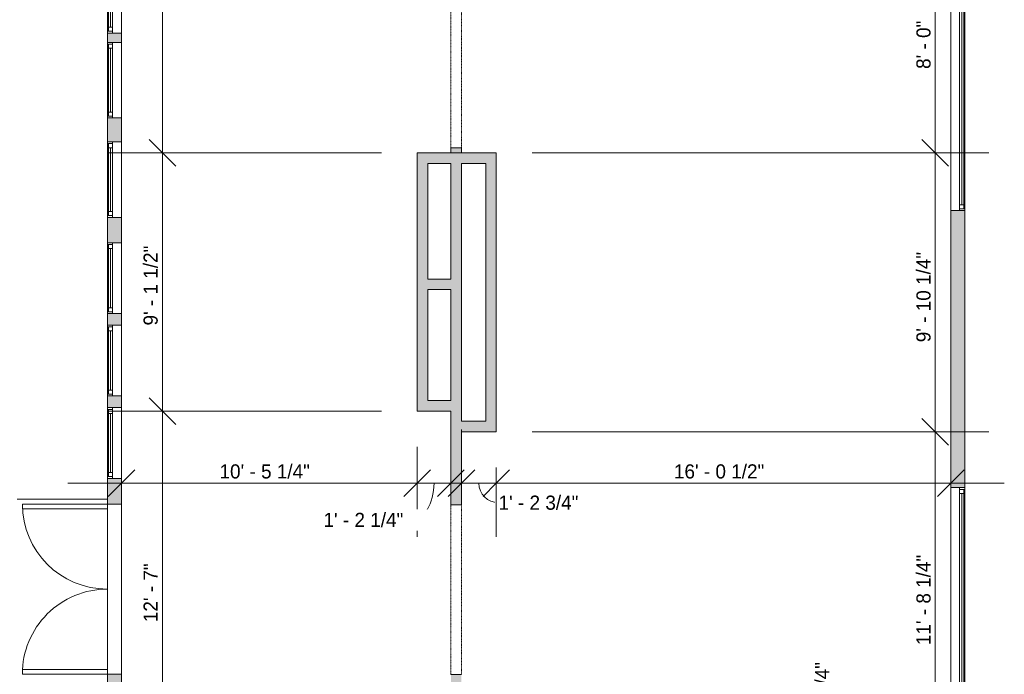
# Model space of a CAD drawing. Header units: inches. Extents: x -481 to 700, y -448 to 1032.
# Tile 6 of 17: x 248 to 665, y -93 to 184. Entities that reach past the tile are written whole.
import ezdxf

# ---------------------------------------------------------------- set-up
doc = ezdxf.new("R2010")
doc.units = ezdxf.units.IN
doc.header["$MEASUREMENT"] = 0
doc.linetypes.add('Overhead', pattern=[0.15625, 0.09375, -0.0625])
for name, color, linetype, lineweight in [('A-ANNO-DIMS', 211, 'Continuous', 9), ('A-ANNO-DIMS-192', 211, 'Continuous', 9), ('A-DETL-GENF', 92, 'Overhead', 9), ('A-DETL-MEDM', 90, 'Continuous', 9), ('A-DOOR', 31, 'Continuous', 9), ('A-FLOR', 192, 'Continuous', 9), ('A-GLAZ', 151, 'Continuous', 9), ('A-WALL', 90, 'Continuous', 9), ('A-WALL-PATT', 111, 'Continuous', 9)]:
    doc.layers.add(name, color=color, linetype=linetype, lineweight=lineweight)
doc.styles.add('Inter', font='txt', dxfattribs={"height": 6})
doc.dimstyles.new('Linear_-_1_32__Inter__Imperial__SMALL', dxfattribs={"dimscale": 12, "dimtxt": 7.948799, "dimasz": 0.9375, "dimexe": 1.889764, "dimexo": 1.259843, "dimgap": 0, "dimtad": 1, "dimrnd": 0.25, "dimzin": 1, "dimdsep": 46, "dimlunit": 4, "dimtxsty": 'Inter', "dimblk1": 'OBLIQUE', "dimblk2": 'OBLIQUE', "dimsah": 1, "dimcen": 0.09, "dimdle": 1.889764, "dimazin": 0, "dimtfac": 1, "dimtdec": 4, "dimtix": 1, "dimtmove": 0, "dimatfit": 3, "dimfxl": 1, "dimtvp": 1, "dimtfill": 1, "dimfrac": 2, "dimtolj": 1, "dimtzin": 0, "dimarcsym": 2})
doc.dimstyles.new('Linear_-_1_32__Inter__Imperial__SMALL_1', dxfattribs={"dimscale": 12, "dimtxt": 7.948799, "dimasz": 0.9375, "dimexe": 1.889764, "dimexo": 1.259843, "dimgap": 0, "dimtad": 1, "dimrnd": 0.25, "dimzin": 1, "dimdsep": 46, "dimlunit": 4, "dimtxsty": 'Inter', "dimblk1": 'OBLIQUE', "dimblk2": 'OBLIQUE', "dimsah": 1, "dimcen": 0.09, "dimdle": 1.889764, "dimazin": 0, "dimtfac": 1, "dimtdec": 4, "dimtix": 1, "dimtmove": 1, "dimatfit": 3, "dimfxl": 1, "dimtvp": 1, "dimtfill": 1, "dimfrac": 2, "dimtolj": 1, "dimtzin": 0, "dimarcsym": 2})

# ---------------------------------------------------------------- blocks, each defined once
blk = doc.blocks.new('Planitar - Double Door_Flush Panel - 6_-0_ x 6_-8_-4181358-Main Floor Dimension Plan')
at = {"layer": 'A-DOOR'}
for p, q in [((-36, 3), (-36, 39)), ((-36, 39), (-34.03, 39)), ((-34.03, 39), (-34.03, 3)), ((36, 39), (34.03, 39)), ((34.03, 39), (34.03, 3)), ((36, 3), (36, 39)), ((-34.03, 3), (-36, 3)), ((34.03, 3), (36, 3))]:
    blk.add_line(p, q, dxfattribs=at)
for centre, start, end in [((-36, 3), 0, 90), ((36, 3), 90, 180)]:
    blk.add_arc(centre, 36, start, end, dxfattribs=at)
blk = doc.blocks.new('Planitar - Opening - 6_-0_ x 6_-8-4181520-Main Floor Dimension Plan')
at = {"layer": 'A-DETL-GENF'}
for p, q in [((35.68, 2.25), (-36.32, 2.25)), ((-36.32, -2.25), (35.68, -2.25))]:
    blk.add_line(p, q, dxfattribs=at)
at = {"layer": 'A-DETL-MEDM'}
for p, q in [((-36.32, 2.25), (-36.32, -2.25)), ((35.68, -2.25), (35.68, 2.25))]:
    blk.add_line(p, q, dxfattribs=at)
blk = doc.blocks.new('Planitar - Opening - 5_-0_ x 6_-8-4181496-Main Floor Dimension Plan')
at = {"layer": 'A-DETL-GENF'}
for p, q in [((29.68, 2.25), (-30.32, 2.25)), ((-30.32, -2.25), (29.68, -2.25))]:
    blk.add_line(p, q, dxfattribs=at)
at = {"layer": 'A-DETL-MEDM'}
for p, q in [((-30.32, 2.25), (-30.32, -2.25)), ((29.68, -2.25), (29.68, 2.25))]:
    blk.add_line(p, q, dxfattribs=at)
blk = doc.blocks.new('Planitar-Fixed - Default 1-4194503-Main Floor Dimension Plan')
at = {"layer": 'A-GLAZ'}
for p, q in [((-15, 3.51), (-14.25, 3.51)), ((-14.25, 3.51), (-15, 3.51)), ((15, 1.28), (-15, 1.28)), ((-15, 1.28), (-15, -2.49)), ((-14.25, 3.51), (-14.25, 1.28)), ((-14.25, 3.51), (14.25, 3.51)), ((-14.25, 1.28), (-14.25, 3.51)), ((-14.25, 3.01), (-12.52, 3.01)), ((-12.52, 3.01), (-14.25, 3.01)), ((-14.25, 3.01), (-14.25, 1.28)), ((-14.25, 1.28), (-12.52, 1.28)), ((-12.52, 3.01), (-12.52, 1.28)), ((-12.52, 3.01), (12.52, 3.01)), ((-12.52, 1.28), (-12.52, 3.01)), ((12.52, 3.01), (12.52, 1.28)), ((14.25, 3.01), (12.52, 3.01)), ((14.25, 3.01), (12.52, 3.01)), ((12.52, 3.01), (12.52, 1.28)), ((12.52, 1.28), (14.25, 1.28)), ((14.25, 3.51), (14.25, 1.28)), ((14.96, 3.51), (14.25, 3.51)), ((15, 3.51), (14.25, 3.51)), ((14.25, 3.51), (14.25, 1.28)), ((14.25, 1.28), (14.25, 3.01)), ((15, -2.49), (15, 1.28)), ((-15, -2.49), (15, -2.49)), ((-15, -2.49), (-13.74, -2.49)), ((15, -2.49), (13.74, -2.49))]:
    blk.add_line(p, q, dxfattribs=at)
at = {"layer": 'A-GLAZ', "lineweight": 18}
blk.add_line((-12.52, 2.15), (12.52, 2.15), dxfattribs=at)
blk = doc.blocks.new('Planitar-Fixed - Default 1-4194504-Main Floor Dimension Plan')
at = {"layer": 'A-GLAZ'}
for p, q in [((-16, 3.51), (-15.25, 3.51)), ((-15.25, 3.51), (-16, 3.51)), ((16, 1.28), (-16, 1.28)), ((-16, 1.28), (-16, -2.49)), ((-15.25, 3.51), (-15.25, 1.28)), ((-15.25, 3.51), (15.25, 3.51)), ((-15.25, 1.28), (-15.25, 3.51)), ((-15.25, 3.01), (-13.52, 3.01)), ((-13.52, 3.01), (-15.25, 3.01)), ((-15.25, 3.01), (-15.25, 1.28)), ((-15.25, 1.28), (-13.52, 1.28)), ((-13.52, 3.01), (-13.52, 1.28)), ((-13.52, 3.01), (13.52, 3.01)), ((-13.52, 1.28), (-13.52, 3.01)), ((13.52, 3.01), (13.52, 1.28)), ((15.25, 3.01), (13.52, 3.01)), ((15.25, 3.01), (13.52, 3.01)), ((13.52, 3.01), (13.52, 1.28)), ((13.52, 1.28), (15.25, 1.28)), ((15.25, 3.51), (15.25, 1.28)), ((15.96, 3.51), (15.25, 3.51)), ((16, 3.51), (15.25, 3.51)), ((15.25, 3.51), (15.25, 1.28)), ((15.25, 1.28), (15.25, 3.01)), ((16, -2.49), (16, 1.28)), ((-16, -2.49), (16, -2.49)), ((-16, -2.49), (-14.74, -2.49)), ((16, -2.49), (14.74, -2.49))]:
    blk.add_line(p, q, dxfattribs=at)
at = {"layer": 'A-GLAZ', "lineweight": 18}
blk.add_line((-13.52, 2.15), (13.52, 2.15), dxfattribs=at)
blk = doc.blocks.new('Planitar-Fixed - Default 1-4196525-Main Floor Dimension Plan')
at = {"layer": 'A-GLAZ'}
for p, q in [((-45, 3.51), (-44.25, 3.51)), ((-44.25, 3.51), (-45, 3.51)), ((45, 1.28), (-45, 1.28)), ((-45, 1.28), (-45, -2.49)), ((-44.25, 3.51), (-44.25, 1.28)), ((-44.25, 3.51), (44.25, 3.51)), ((-44.25, 1.28), (-44.25, 3.51)), ((-44.25, 3.01), (-42.52, 3.01)), ((-42.52, 3.01), (-44.25, 3.01)), ((-44.25, 3.01), (-44.25, 1.28)), ((-44.25, 1.28), (-42.52, 1.28)), ((-42.52, 3.01), (-42.52, 1.28)), ((-42.52, 3.01), (42.52, 3.01)), ((-42.52, 1.28), (-42.52, 3.01)), ((42.52, 3.01), (42.52, 1.28)), ((44.25, 3.01), (42.52, 3.01)), ((44.25, 3.01), (42.52, 3.01)), ((42.52, 3.01), (42.52, 1.28)), ((42.52, 1.28), (44.25, 1.28)), ((44.25, 3.51), (44.25, 1.28)), ((44.96, 3.51), (44.25, 3.51)), ((45, 3.51), (44.25, 3.51)), ((44.25, 3.51), (44.25, 1.28)), ((44.25, 1.28), (44.25, 3.01)), ((45, -2.49), (45, 1.28)), ((-45, -2.49), (45, -2.49)), ((-45, -2.49), (-43.74, -2.49)), ((45, -2.49), (43.74, -2.49))]:
    blk.add_line(p, q, dxfattribs=at)
at = {"layer": 'A-GLAZ', "lineweight": 18}
blk.add_line((-42.52, 2.15), (42.52, 2.15), dxfattribs=at)
blk = doc.blocks.new('Planitar-Fixed - Default 1-4196570-Main Floor Dimension Plan')
at = {"layer": 'A-GLAZ'}
for p, q in [((-46, 3.51), (-45.25, 3.51)), ((-45.25, 3.51), (-46, 3.51)), ((46, 1.28), (-46, 1.28)), ((-46, 1.28), (-46, -2.49)), ((-45.25, 3.51), (-45.25, 1.28)), ((-45.25, 3.51), (45.25, 3.51)), ((-45.25, 1.28), (-45.25, 3.51)), ((-45.25, 3.01), (-43.52, 3.01)), ((-43.52, 3.01), (-45.25, 3.01)), ((-45.25, 3.01), (-45.25, 1.28)), ((-45.25, 1.28), (-43.52, 1.28)), ((-43.52, 3.01), (-43.52, 1.28)), ((-43.52, 3.01), (43.52, 3.01)), ((-43.52, 1.28), (-43.52, 3.01)), ((43.52, 3.01), (43.52, 1.28)), ((45.25, 3.01), (43.52, 3.01)), ((45.25, 3.01), (43.52, 3.01)), ((43.52, 3.01), (43.52, 1.28)), ((43.52, 1.28), (45.25, 1.28)), ((45.25, 3.51), (45.25, 1.28)), ((45.96, 3.51), (45.25, 3.51)), ((46, 3.51), (45.25, 3.51)), ((45.25, 3.51), (45.25, 1.28)), ((45.25, 1.28), (45.25, 3.01)), ((46, -2.49), (46, 1.28)), ((-46, -2.49), (46, -2.49)), ((-46, -2.49), (-44.74, -2.49)), ((46, -2.49), (44.74, -2.49))]:
    blk.add_line(p, q, dxfattribs=at)
at = {"layer": 'A-GLAZ', "lineweight": 18}
blk.add_line((-43.52, 2.15), (43.52, 2.15), dxfattribs=at)
blk = doc.blocks.new('DIMBLOCK20-Main Floor Dimension Plan')
at = {"layer": 'A-ANNO-DIMS-192'}
for p, q in [((291.12, -19.19), (291.12, 10.65)), ((416.37, 3.36), (416.37, -34.71)), ((416.37, -12.03), (416.37, 3.36)), ((268.44, -12.03), (416.37, -12.03)), ((291.12, -12.03), (291.12, -19.19))]:
    blk.add_line(p, q, dxfattribs=at)
at = {"layer": 'A-ANNO-DIMS-192', "lineweight": 35}
for p, q in [((291.12, -12.03), (296.74, -6.41)), ((416.37, -12.03), (421.99, -6.41)), ((291.12, -12.03), (285.49, -17.66)), ((416.37, -12.03), (410.74, -17.66))]:
    blk.add_line(p, q, dxfattribs=at)
at = {"layer": 'A-ANNO-DIMS-192', "color": 0, "insert": (332.63, -4.04), "char_height": 6, "width": 50.6736, "attachment_point": 1, "line_spacing_factor": 0.9936, "style": 'Inter', "bg_fill": 3, "box_fill_scale": 1.25, "bg_fill_color": 256, "bg_fill_true_color": 13158600, "bg_fill_transparency": 0}
blk.add_mtext('10\' - 5 1/4"', dxfattribs=at)
blk = doc.blocks.new('_Oblique')
at = {"color": 0, "linetype": 'ByBlock', "lineweight": -2}
blk.add_line((-0.5, -0.5), (0.5, 0.5), dxfattribs=at)
blk = doc.blocks.new('DIMBLOCK21-Main Floor Dimension Plan')
at = {"layer": 'A-ANNO-DIMS-192'}
for p, q in [((430.62, -19.19), (430.62, 10.65)), ((416.37, 3.36), (416.37, -34.71)), ((416.37, -12.03), (416.37, 3.36)), ((416.37, -12.03), (453.29, -12.03)), ((430.62, -12.03), (430.62, -19.19))]:
    blk.add_line(p, q, dxfattribs=at)
at = {"layer": 'A-ANNO-DIMS-192', "lineweight": 35}
for p, q in [((416.37, -12.03), (421.99, -6.41)), ((430.62, -12.03), (436.24, -6.41)), ((416.37, -12.03), (410.74, -17.66)), ((430.62, -12.03), (424.99, -17.66))]:
    blk.add_line(p, q, dxfattribs=at)
at = {"layer": 'A-ANNO-DIMS-192'}
blk.add_ellipse((413.82, -12.03), major_axis=(0, 15.59), ratio=0.620165, start_param=3.141593, end_param=4.712389, dxfattribs=at)
at = {"layer": 'A-ANNO-DIMS-192', "color": 0, "insert": (376.66, -24.6), "char_height": 6, "width": 44.5928, "attachment_point": 1, "line_spacing_factor": 0.9936, "style": 'Inter', "bg_fill": 3, "box_fill_scale": 1.25, "bg_fill_color": 256, "bg_fill_true_color": 13158600, "bg_fill_transparency": 0}
blk.add_mtext('1\' - 2 1/4"', dxfattribs=at)
blk = doc.blocks.new('DIMBLOCK22-Main Floor Dimension Plan')
at = {"layer": 'A-ANNO-DIMS-192'}
for p, q in [((435.12, -19.19), (435.12, 10.65)), ((449.87, -5.39), (449.87, -34.71)), ((449.87, -12.03), (449.87, -5.39)), ((412.44, -12.03), (449.87, -12.03)), ((435.12, -12.03), (435.12, -19.19))]:
    blk.add_line(p, q, dxfattribs=at)
at = {"layer": 'A-ANNO-DIMS-192', "lineweight": 35}
for p, q in [((435.12, -12.03), (440.74, -6.41)), ((449.87, -12.03), (455.49, -6.41)), ((435.12, -12.03), (429.49, -17.66)), ((449.87, -12.03), (444.24, -17.66))]:
    blk.add_line(p, q, dxfattribs=at)
at = {"layer": 'A-ANNO-DIMS-192'}
blk.add_ellipse((450.82, -12.03), major_axis=(8.33, 0), ratio=0.992085, start_param=3.141593, end_param=4.712389, dxfattribs=at)
at = {"layer": 'A-ANNO-DIMS-192', "color": 0, "insert": (450.82, -17.28), "char_height": 6, "width": 46.6197, "attachment_point": 1, "line_spacing_factor": 0.9936, "style": 'Inter', "bg_fill": 3, "box_fill_scale": 1.25, "bg_fill_color": 256, "bg_fill_true_color": 13158600, "bg_fill_transparency": 0}
blk.add_mtext('1\' - 2 3/4"', dxfattribs=at)
blk = doc.blocks.new('DIMBLOCK23-Main Floor Dimension Plan')
at = {"layer": 'A-ANNO-DIMS-192'}
for p, q in [((642.37, -19.19), (642.37, 10.65)), ((449.87, -5.39), (449.87, -34.71)), ((449.87, -12.03), (449.87, -5.39)), ((449.87, -12.03), (665.04, -12.03)), ((642.37, -12.03), (642.37, -19.19))]:
    blk.add_line(p, q, dxfattribs=at)
at = {"layer": 'A-ANNO-DIMS-192', "lineweight": 35}
for p, q in [((449.87, -12.03), (455.49, -6.41)), ((642.37, -12.03), (647.99, -6.41)), ((449.87, -12.03), (444.24, -17.66)), ((642.37, -12.03), (636.74, -17.66))]:
    blk.add_line(p, q, dxfattribs=at)
at = {"layer": 'A-ANNO-DIMS-192', "color": 0, "insert": (525.1, -4.04), "char_height": 6, "width": 50.4351, "attachment_point": 1, "line_spacing_factor": 0.9936, "style": 'Inter', "bg_fill": 3, "box_fill_scale": 1.25, "bg_fill_color": 256, "bg_fill_true_color": 13158600, "bg_fill_transparency": 0}
blk.add_mtext('16\' - 0 1/2"', dxfattribs=at)
blk = doc.blocks.new('DIMBLOCK54-Main Floor Dimension Plan')
at = {"layer": 'A-ANNO-DIMS-192'}
for p, q in [((562.19, -114.35), (562.19, -197.95)), ((555.03, -137.02), (584.87, -137.02)), ((562.19, -137.02), (555.03, -137.02)), ((510.31, -175.27), (584.87, -175.27)), ((562.19, -175.27), (510.31, -175.27))]:
    blk.add_line(p, q, dxfattribs=at)
at = {"layer": 'A-ANNO-DIMS-192', "lineweight": 35}
for p, q in [((562.19, -137.02), (556.57, -131.4)), ((562.19, -137.02), (567.82, -142.65)), ((562.19, -175.27), (556.57, -169.65)), ((562.19, -175.27), (567.82, -180.9))]:
    blk.add_line(p, q, dxfattribs=at)
at = {"layer": 'A-ANNO-DIMS-192'}
blk.add_ellipse((562.19, -121.65), major_axis=(0, 34.5), ratio=0.746382, start_param=3.141593, end_param=4.712389, dxfattribs=at)
at = {"layer": 'A-ANNO-DIMS-192', "color": 0, "insert": (584.92, -121.65), "char_height": 6, "width": 46.6197, "attachment_point": 1, "rotation": 90, "line_spacing_factor": 0.9936, "style": 'Inter', "bg_fill": 3, "box_fill_scale": 1.25, "bg_fill_color": 256, "bg_fill_true_color": 13158600, "bg_fill_transparency": 0}
blk.add_mtext('3\' - 2 1/4"', dxfattribs=at)
blk = doc.blocks.new('DIMBLOCK59-Main Floor Dimension Plan')
at = {"layer": 'A-ANNO-DIMS-192'}
for p, q in [((635.78, 150.65), (635.78, 9.73)), ((464.99, 127.98), (658.46, 127.98)), ((635.78, 127.98), (464.99, 127.98)), ((464.99, 9.73), (658.46, 9.73)), ((635.78, 9.73), (464.99, 9.73))]:
    blk.add_line(p, q, dxfattribs=at)
at = {"layer": 'A-ANNO-DIMS-192', "lineweight": 35}
for p, q in [((635.78, 127.98), (630.16, 133.6)), ((635.78, 127.98), (641.41, 122.35)), ((635.78, 9.73), (630.16, 15.35)), ((635.78, 9.73), (641.41, 4.1))]:
    blk.add_line(p, q, dxfattribs=at)
at = {"layer": 'A-ANNO-DIMS-192', "color": 0, "insert": (627.8, 47.69), "char_height": 6, "width": 50.7928, "attachment_point": 1, "rotation": 90, "line_spacing_factor": 0.9936, "style": 'Inter', "bg_fill": 3, "box_fill_scale": 1.25, "bg_fill_color": 256, "bg_fill_true_color": 13158600, "bg_fill_transparency": 0}
blk.add_mtext('9\' - 10 1/4"', dxfattribs=at)
blk = doc.blocks.new('DIMBLOCK60-Main Floor Dimension Plan')
at = {"layer": 'A-ANNO-DIMS-192', "lineweight": 35}
for p, q in [((635.78, 9.73), (630.16, 15.35)), ((635.78, 9.73), (641.41, 4.1)), ((635.78, -130.52), (630.16, -124.9)), ((635.78, -130.52), (641.41, -136.15))]:
    blk.add_line(p, q, dxfattribs=at)
at = {"layer": 'A-ANNO-DIMS-192'}
for p, q in [((464.99, 9.73), (658.46, 9.73)), ((635.78, 9.73), (464.99, 9.73)), ((635.78, 9.73), (635.78, -153.2)), ((628.62, -130.52), (658.46, -130.52)), ((635.78, -130.52), (628.62, -130.52))]:
    blk.add_line(p, q, dxfattribs=at)
at = {"layer": 'A-ANNO-DIMS-192', "color": 0, "insert": (627.8, -80.67), "char_height": 6, "width": 48.6466, "attachment_point": 1, "rotation": 90, "line_spacing_factor": 0.9936, "style": 'Inter', "bg_fill": 3, "box_fill_scale": 1.25, "bg_fill_color": 256, "bg_fill_true_color": 13158600, "bg_fill_transparency": 0}
blk.add_mtext('11\' - 8 1/4"', dxfattribs=at)
blk = doc.blocks.new('DIMBLOCK61-Main Floor Dimension Plan')
at = {"layer": 'A-ANNO-DIMS-192'}
for p, q in [((635.78, 246.65), (635.78, 105.3)), ((628.62, 223.98), (658.46, 223.98)), ((635.78, 223.98), (628.62, 223.98)), ((464.99, 127.98), (658.46, 127.98)), ((635.78, 127.98), (464.99, 127.98))]:
    blk.add_line(p, q, dxfattribs=at)
at = {"layer": 'A-ANNO-DIMS-192', "lineweight": 35}
for p, q in [((635.78, 223.98), (630.16, 229.6)), ((635.78, 223.98), (641.41, 218.35)), ((635.78, 127.98), (630.16, 133.6)), ((635.78, 127.98), (641.41, 122.35))]:
    blk.add_line(p, q, dxfattribs=at)
at = {"layer": 'A-ANNO-DIMS-192', "color": 0, "insert": (627.8, 163.51), "char_height": 6, "width": 29.9272, "attachment_point": 1, "rotation": 90, "line_spacing_factor": 0.9936, "style": 'Inter', "bg_fill": 3, "box_fill_scale": 1.25, "bg_fill_color": 256, "bg_fill_true_color": 13158600, "bg_fill_transparency": 0}
blk.add_mtext('8\' - 0"', dxfattribs=at)
blk = doc.blocks.new('DIMBLOCK62-Main Floor Dimension Plan')
at = {"layer": 'A-ANNO-DIMS-192'}
for p, q in [((308.44, 41.15), (308.44, -155.2)), ((401.25, 18.48), (285.76, 18.48)), ((308.44, 18.48), (401.25, 18.48)), ((301.28, -132.52), (331.12, -132.52)), ((308.44, -132.52), (301.28, -132.52))]:
    blk.add_line(p, q, dxfattribs=at)
at = {"layer": 'A-ANNO-DIMS-192', "lineweight": 35}
for p, q in [((308.44, 18.48), (302.82, 24.1)), ((308.44, 18.48), (314.07, 12.85)), ((308.44, -132.52), (302.82, -126.9)), ((308.44, -132.52), (314.07, -138.15))]:
    blk.add_line(p, q, dxfattribs=at)
at = {"layer": 'A-ANNO-DIMS-192', "color": 0, "insert": (300.45, -70.93), "char_height": 6, "width": 33.385, "attachment_point": 1, "rotation": 90, "line_spacing_factor": 0.9936, "style": 'Inter', "bg_fill": 3, "box_fill_scale": 1.25, "bg_fill_color": 256, "bg_fill_true_color": 13158600, "bg_fill_transparency": 0}
blk.add_mtext('12\' - 7"', dxfattribs=at)
blk = doc.blocks.new('DIMBLOCK63-Main Floor Dimension Plan')
at = {"layer": 'A-ANNO-DIMS-192'}
for p, q in [((308.44, -4.2), (308.44, 150.65)), ((401.25, 127.98), (285.76, 127.98)), ((308.44, 127.98), (401.25, 127.98)), ((401.25, 18.48), (285.76, 18.48)), ((308.44, 18.48), (401.25, 18.48))]:
    blk.add_line(p, q, dxfattribs=at)
at = {"layer": 'A-ANNO-DIMS-192', "lineweight": 35}
for p, q in [((308.44, 127.98), (302.82, 133.6)), ((308.44, 127.98), (314.07, 122.35)), ((308.44, 18.48), (302.82, 24.1)), ((308.44, 18.48), (314.07, 12.85))]:
    blk.add_line(p, q, dxfattribs=at)
at = {"layer": 'A-ANNO-DIMS-192', "color": 0, "insert": (300.45, 54.8), "char_height": 6, "width": 44.2351, "attachment_point": 1, "rotation": 90, "line_spacing_factor": 0.9936, "style": 'Inter', "bg_fill": 3, "box_fill_scale": 1.25, "bg_fill_color": 256, "bg_fill_true_color": 13158600, "bg_fill_transparency": 0}
blk.add_mtext('9\' - 1 1/2"', dxfattribs=at)
blk = doc.blocks.new('DIMBLOCK64-Main Floor Dimension Plan')
at = {"layer": 'A-ANNO-DIMS-192'}
for p, q in [((308.44, 384.4), (308.44, 105.3)), ((301.28, 361.73), (331.12, 361.73)), ((308.44, 361.73), (301.28, 361.73)), ((401.25, 127.98), (285.76, 127.98)), ((308.44, 127.98), (401.25, 127.98))]:
    blk.add_line(p, q, dxfattribs=at)
at = {"layer": 'A-ANNO-DIMS-192', "lineweight": 35}
for p, q in [((308.44, 361.73), (302.82, 367.35)), ((308.44, 361.73), (314.07, 356.1)), ((308.44, 127.98), (302.82, 133.6)), ((308.44, 127.98), (314.07, 122.35))]:
    blk.add_line(p, q, dxfattribs=at)
at = {"layer": 'A-ANNO-DIMS-192', "color": 0, "insert": (300.45, 222.94), "char_height": 6, "width": 52.5813, "attachment_point": 1, "rotation": 90, "line_spacing_factor": 0.9936, "style": 'Inter', "bg_fill": 3, "box_fill_scale": 1.25, "bg_fill_color": 256, "bg_fill_true_color": 13158600, "bg_fill_transparency": 0}
blk.add_mtext('19\' - 5 3/4"', dxfattribs=at)

msp = doc.modelspace()

# ---------------------------------------------------------------- hatches: boundary and pattern name
at = {"layer": 'A-WALL-PATT'}
h = msp.add_hatch(color=9, dxfattribs=at)
h.paths.add_polyline_path([(432.964, 127.977), (435.117, 127.977), (435.117, 130.038), (430.617, 130.038), (430.617, 127.977)], flags=0)
h.paths.add_polyline_path([(432.964, 190.038), (435.117, 190.038), (435.117, 234.742), (430.617, 234.742), (430.617, 190.038)], flags=0)
h.paths.add_polyline_path([(432.964, 264.742), (435.117, 264.742), (435.117, 324.74), (430.617, 324.74), (430.617, 264.742)], flags=0)
h.paths.add_polyline_path([(430.617, 356.74), (435.117, 356.74), (435.117, 393.561), (430.617, 393.561), (430.617, 366.34)], flags=0)
h.paths.add_polyline_path([(435.117, 417.561), (435.117, 463.782), (430.617, 463.782), (430.617, 417.561), (432.964, 417.561)], flags=0)
h.paths.add_polyline_path([(430.617, 493.782), (435.117, 493.782), (435.117, 526.727), (430.617, 526.727)], flags=0)
h = msp.add_hatch(color=9, dxfattribs=at)
h.paths.add_polyline_path([(285.117, -137.023), (291.117, -137.023), (291.117, -128.029), (285.117, -128.029), (285.117, -131.023)], flags=0)
h.paths.add_polyline_path([(291.117, -102.029), (291.117, -92.903), (285.117, -92.903), (285.117, -102.029), (287.35, -102.029)], flags=0)
h.paths.add_polyline_path([(285.117, -20.903), (291.117, -20.903), (291.117, -9.989), (285.117, -9.989), (285.117, -14.848)], flags=0)
h.paths.add_polyline_path([(287.35, 20.011), (291.117, 20.011), (291.117, 24.973), (285.117, 24.973), (285.117, 20.011)], flags=0)
h.paths.add_polyline_path([(287.35, 54.973), (291.117, 54.973), (291.117, 59.85), (285.117, 59.85), (285.117, 54.973)], flags=0)
h.paths.add_polyline_path([(291.117, 89.85), (291.117, 100.6), (285.117, 100.6), (285.117, 89.85), (287.35, 89.85)], flags=0)
h.paths.add_polyline_path([(287.35, 132.6), (291.117, 132.6), (291.117, 142.73), (285.117, 142.73), (285.117, 132.6)], flags=0)
h.paths.add_polyline_path([(287.35, 174.73), (291.117, 174.73), (291.117, 178.729), (285.117, 178.729), (285.117, 174.73)], flags=0)
h.paths.add_polyline_path([(291.117, 208.729), (291.117, 212.066), (285.117, 212.066), (285.117, 208.729), (287.35, 208.729)], flags=0)
h.paths.add_polyline_path([(287.35, 244.066), (291.117, 244.066), (291.117, 255.69), (285.117, 255.69), (285.117, 244.066)], flags=0)
h.paths.add_polyline_path([(291.117, 325.69), (291.117, 335.473), (285.117, 335.473), (285.117, 325.69), (287.35, 325.69)], flags=0)
h.paths.add_polyline_path([(287.35, 359.473), (291.117, 359.473), (291.117, 361.727), (285.117, 361.727), (285.117, 359.473)], flags=0)
h = msp.add_hatch(color=9, dxfattribs=at)
h.paths.add_polyline_path([(642.367, -218.773), (648.367, -218.773), (648.367, -207.278), (642.367, -207.278)], flags=0)
h.paths.add_polyline_path([(646.135, -147.278), (648.367, -147.278), (648.367, -125.773), (642.367, -125.773), (642.367, -147.278)], flags=0)
h.paths.add_polyline_path([(642.367, -107.773), (648.367, -107.773), (648.367, -103.918), (642.367, -103.918)], flags=0)
h.paths.add_polyline_path([(646.135, -13.918), (648.367, -13.918), (648.367, 103.504), (642.367, 103.504), (642.367, -13.918)], flags=0)
h.paths.add_polyline_path([(648.367, 195.504), (648.367, 199.007), (642.367, 199.007), (642.367, 195.504), (646.135, 195.504)], flags=0)
h.paths.add_polyline_path([(646.135, 221.007), (648.367, 221.007), (648.367, 270.266), (642.367, 270.266), (642.367, 221.007)], flags=0)
h.paths.add_polyline_path([(642.367, 292.266), (648.367, 292.266), (648.367, 297.093), (642.367, 297.093)], flags=0)
h.paths.add_polyline_path([(648.367, 319.093), (648.367, 361.727), (642.367, 361.727), (642.367, 319.093)], flags=0)
for points in [[(435.117, 123.477), (435.117, 127.977), (416.367, 127.977), (416.367, 123.477), (432.964, 123.477)], [(445.367, 123.477), (445.367, 127.977), (435.117, 127.977), (435.117, 123.477)], [(445.367, 14.227), (449.867, 14.227), (449.867, 127.977), (445.367, 127.977), (445.367, 80.449)], [(420.867, 72.227), (420.867, 123.477), (416.367, 123.477), (416.367, 72.227)], [(430.617, 72.227), (435.117, 72.227), (435.117, 123.477), (430.617, 123.477), (430.617, 74.477)], [(416.367, 18.477), (420.867, 18.477), (420.867, 72.227), (416.367, 72.227)], [(430.617, 69.977), (430.617, 74.477), (420.867, 74.477), (420.867, 69.977)], [(435.117, 18.477), (435.117, 72.227), (430.617, 72.227), (430.617, 18.477), (432.964, 18.477)], [(430.617, 18.477), (430.617, 22.977), (420.867, 22.977), (420.867, 18.477)], [(449.867, 9.727), (449.867, 14.227), (435.117, 14.227), (435.117, 9.727)]]:
    msp.add_hatch(color=9, dxfattribs=at).paths.add_polyline_path(points, flags=0)
h = msp.add_hatch(color=9, dxfattribs=at)
h.paths.add_polyline_path([(430.617, -132.523), (432.867, -132.523), (432.867, -130.523), (435.117, -130.523), (435.117, -93.148), (430.617, -93.148), (430.617, -110.145)], flags=0)
h.paths.add_polyline_path([(430.617, -21.148), (435.117, -21.148), (435.117, 18.477), (430.617, 18.477), (430.617, -14.848)], flags=0)

# ---------------------------------------------------------------- linework, layer by layer
at = {"layer": 'A-FLOR'}
for p, q in [((285.117, -18.773), (246.867, -18.773)), ((285.117, -90.934), (285.117, -22.871)), ((291.117, -20.903), (291.117, -92.903))]:
    msp.add_line(p, q, dxfattribs=at)
at = {"layer": 'A-WALL'}
for p, q in [((285.117, 178.729), (285.117, 174.73)), ((287.35, 178.729), (285.117, 178.729)), ((291.117, 174.73), (291.117, 178.729)), ((285.117, 174.73), (287.35, 174.73)), ((285.117, 142.73), (285.117, 132.6)), ((287.35, 142.73), (285.117, 142.73)), ((291.117, 132.6), (291.117, 142.73)), ((285.117, 132.6), (287.35, 132.6)), ((430.617, 130.038), (430.617, 127.977)), ((435.117, 127.977), (435.117, 130.038)), ((449.867, 127.977), (416.367, 127.977)), ((416.367, 127.977), (416.367, 18.477)), ((449.867, 9.727), (449.867, 127.977)), ((420.867, 123.477), (430.617, 123.477)), ((420.867, 74.477), (420.867, 123.477)), ((430.617, 123.477), (430.617, 74.477)), ((435.117, 123.477), (445.367, 123.477)), ((435.117, 14.227), (435.117, 123.477)), ((445.367, 123.477), (445.367, 14.227)), ((285.117, 100.6), (285.117, 89.85)), ((287.35, 100.6), (285.117, 100.6)), ((291.117, 89.85), (291.117, 100.6)), ((642.367, 103.504), (642.367, -13.918)), ((648.367, 103.504), (646.135, 103.504)), ((648.367, -13.918), (648.367, 103.504)), ((285.117, 89.85), (287.35, 89.85)), ((430.617, 74.477), (420.867, 74.477)), ((420.867, 69.977), (430.617, 69.977)), ((420.867, 22.977), (420.867, 69.977)), ((430.617, 69.977), (430.617, 22.977)), ((285.117, 59.85), (285.117, 54.973)), ((287.35, 59.85), (285.117, 59.85)), ((291.117, 54.973), (291.117, 59.85)), ((285.117, 54.973), (287.35, 54.973)), ((285.117, 24.973), (285.117, 20.011)), ((287.35, 24.973), (285.117, 24.973)), ((291.117, 20.011), (291.117, 24.973)), ((430.617, 22.977), (420.867, 22.977)), ((285.117, 20.011), (287.35, 20.011)), ((416.367, 18.477), (430.617, 18.477)), ((430.617, 18.477), (430.617, -21.148)), ((445.367, 14.227), (435.117, 14.227)), ((435.117, 9.727), (449.867, 9.727)), ((435.117, -21.148), (435.117, 9.727)), ((285.117, -9.989), (285.117, -20.903)), ((287.35, -9.989), (285.117, -9.989)), ((291.117, -20.903), (291.117, -9.989)), ((646.135, -13.918), (648.367, -13.918)), ((285.117, -20.903), (291.117, -20.903)), ((285.117, -92.903), (285.117, -102.029)), ((291.117, -92.903), (285.117, -92.903)), ((291.117, -102.029), (291.117, -92.903))]:
    msp.add_line(p, q, dxfattribs=at)

# ---------------------------------------------------------------- block references
at = {"layer": 'A-DOOR'}
for name, p, rotation in [('Planitar - Opening - 5_-0_ x 6_-8-4181496-Main Floor Dimension Plan', (432.867, 160.36), 90), ('Planitar - Double Door_Flush Panel - 6_-0_ x 6_-8_-4181358-Main Floor Dimension Plan', (288.117, -56.903), 89.99999999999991), ('Planitar - Opening - 6_-0_ x 6_-8-4181520-Main Floor Dimension Plan', (432.867, -56.825), 90)]:
    msp.add_blockref(name, p, dxfattribs=dict(at, rotation=rotation))
at = {"layer": 'A-GLAZ'}
for name, p, rotation in [('Planitar-Fixed - Default 1-4194503-Main Floor Dimension Plan', (288.629, 193.729), 89.99999999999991), ('Planitar-Fixed - Default 1-4196570-Main Floor Dimension Plan', (644.856, 149.504), 269.9999999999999), ('Planitar-Fixed - Default 1-4194504-Main Floor Dimension Plan', (288.629, 158.73), 89.99999999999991), ('Planitar-Fixed - Default 1-4194504-Main Floor Dimension Plan', (288.629, 116.6), 89.99999999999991), ('Planitar-Fixed - Default 1-4194503-Main Floor Dimension Plan', (288.629, 74.85), 89.99999999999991), ('Planitar-Fixed - Default 1-4194503-Main Floor Dimension Plan', (288.629, 39.973), 89.99999999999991), ('Planitar-Fixed - Default 1-4194503-Main Floor Dimension Plan', (288.629, 5.011), 89.99999999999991), ('Planitar-Fixed - Default 1-4196525-Main Floor Dimension Plan', (644.856, -58.918), 269.9999999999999)]:
    msp.add_blockref(name, p, dxfattribs=dict(at, rotation=rotation))

# ---------------------------------------------------------------- dimensions: what is measured, and where the dimension line sits
at = {"layer": 'A-ANNO-DIMS'}
dim = msp.add_linear_dim(base=(562.193, -175.273), p1=(570.148, -137.023), p2=(495.196, -175.273), angle=90, dimstyle='Linear_-_1_32__Inter__Imperial__SMALL_1', override={"dimpost": '<>', "dimfxl": 84.148689}, dxfattribs=at)
dim.commit()
dim.dimension.update_dxf_attribs({"geometry": 'DIMBLOCK54-Main Floor Dimension Plan', "text_midpoint": (588.924, -98.338), "dimtype": 160, "text_rotation": 90})

# ---------------------------------------------------------------- next in the draw order: dimensions: what is measured, and where the dimension line sits
dim = msp.add_linear_dim(base=(416.367, -12.031), p1=(291.117, -4.076), p2=(416.367, 18.477), dimstyle='Linear_-_1_32__Inter__Imperial__SMALL', override={"dimpost": '<>', "dimfxl": 127.264308}, dxfattribs=at)
dim.commit()
dim.dimension.update_dxf_attribs({"geometry": 'DIMBLOCK20-Main Floor Dimension Plan', "text_midpoint": (353.742, -8.439)})

# ---------------------------------------------------------------- next in the draw order: dimensions: what is measured, and where the dimension line sits
dim = msp.add_linear_dim(base=(430.617, -12.031), p1=(416.367, 18.477), p2=(430.617, -4.076), dimstyle='Linear_-_1_32__Inter__Imperial__SMALL_1', override={"dimpost": '<>', "dimfxl": 26.677783}, dxfattribs=at)
dim.commit()
dim.dimension.update_dxf_attribs({"geometry": 'DIMBLOCK21-Main Floor Dimension Plan', "text_midpoint": (398.959, -28.603), "dimtype": 160})

# ---------------------------------------------------------------- next in the draw order: dimensions: what is measured, and where the dimension line sits
dim = msp.add_linear_dim(base=(449.867, -12.031), p1=(435.117, -4.076), p2=(449.867, 9.727), dimstyle='Linear_-_1_32__Inter__Imperial__SMALL_1', override={"dimpost": '<>', "dimfxl": 20.201179}, dxfattribs=at)
dim.commit()
dim.dimension.update_dxf_attribs({"geometry": 'DIMBLOCK22-Main Floor Dimension Plan', "text_midpoint": (474.133, -21.276), "dimtype": 160})

# ---------------------------------------------------------------- next in the draw order: dimensions: what is measured, and where the dimension line sits
dim = msp.add_linear_dim(base=(308.441, -132.523), p1=(416.367, 18.477), p2=(316.396, -132.523), angle=90, dimstyle='Linear_-_1_32__Inter__Imperial__SMALL', override={"dimpost": '<>', "dimfxl": 181.094679}, dxfattribs=at)
dim.commit()
dim.dimension.update_dxf_attribs({"geometry": 'DIMBLOCK62-Main Floor Dimension Plan', "text_midpoint": (305.401, -57.023)})
dim = msp.add_linear_dim(base=(642.367, -12.031), p1=(449.867, 9.727), p2=(642.367, -4.076), dimstyle='Linear_-_1_32__Inter__Imperial__SMALL', override={"dimpost": '<>', "dimfxl": 192.994236}, dxfattribs=at)
dim.commit()
dim.dimension.update_dxf_attribs({"geometry": 'DIMBLOCK23-Main Floor Dimension Plan', "text_midpoint": (546.117, -8.439)})

# ---------------------------------------------------------------- next in the draw order: dimensions: what is measured, and where the dimension line sits
for base, p1, p2, override, picture, middle in [((308.441, 127.977), (416.367, 18.477), (416.367, 127.977), {"dimpost": '<>', "dimfxl": 109.5}, 'DIMBLOCK63-Main Floor Dimension Plan', (304.849, 73.227)), ((635.784, 9.727), (449.867, 127.977), (449.867, 9.727), {"dimpost": '<>', "dimfxl": 118.25}, 'DIMBLOCK59-Main Floor Dimension Plan', (632.192, 68.852))]:
    dim = msp.add_linear_dim(base=base, p1=p1, p2=p2, angle=90, dimstyle='Linear_-_1_32__Inter__Imperial__SMALL', override=override, dxfattribs=at)
    dim.commit()
    dim.dimension.update_dxf_attribs({"geometry": picture, "text_midpoint": middle})

# ---------------------------------------------------------------- next in the draw order: dimensions: what is measured, and where the dimension line sits
for base, p1, p2, override, picture, middle in [((308.441, 127.977), (316.396, 361.727), (416.367, 127.977), {"dimpost": '<>', "dimfxl": 254.23089}, 'DIMBLOCK64-Main Floor Dimension Plan', (304.849, 244.852)), ((635.784, 127.977), (643.739, 223.977), (449.867, 127.977), {"dimpost": '<>', "dimfxl": 216.338048}, 'DIMBLOCK61-Main Floor Dimension Plan', (632.703, 175.977)), ((635.784, -130.523), (449.867, 9.727), (643.739, -130.523), {"dimpost": '<>', "dimfxl": 239.282706}, 'DIMBLOCK60-Main Floor Dimension Plan', (632.192, -60.398))]:
    dim = msp.add_linear_dim(base=base, p1=p1, p2=p2, angle=90, dimstyle='Linear_-_1_32__Inter__Imperial__SMALL', override=override, dxfattribs=at)
    dim.commit()
    dim.dimension.update_dxf_attribs({"geometry": picture, "text_midpoint": middle})

doc.saveas('drawing.dxf')
